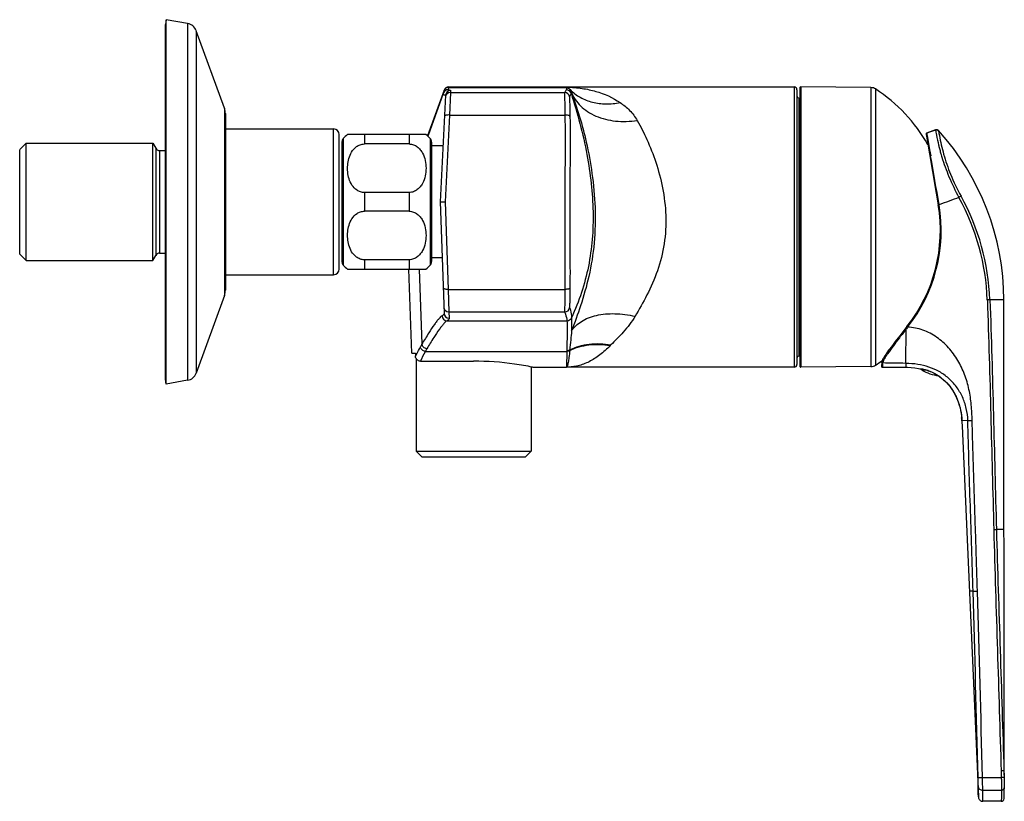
# Model space of a CAD drawing. Header units: millimetres. Extents: x 31 to 523, y 24 to 384.
# Tile 6 of 6: x 336 to 512, y 245 to 384. Entities that reach past the tile are written whole.
import ezdxf

# ---------------------------------------------------------------- set-up
doc = ezdxf.new("R2010")
doc.units = ezdxf.units.MM
doc.header["$LTSCALE"] = 32.67
doc.layers.get('0').update_dxf_attribs({"linetype": 'CONTINUOUS'})

msp = doc.modelspace()

# ---------------------------------------------------------------- linework, layer by layer
at = {"color": 7, "linetype": 'CONTINUOUS'}
for p, q in [((362.51, 384.5), (362.36, 383.65)), ((362.36, 320.35), (362.36, 383.65)), ((362.51, 319.5), (362.51, 384.5)), ((366.32, 383.83), (362.51, 384.5)), ((372.89, 368.71), (367.86, 382.54)), ((412.94, 372.5), (474.56, 372.5)), ((488.27, 372.39), (475.76, 372.5)), ((412.09, 371.91), (409.13, 363.78)), ((412.35, 371.01), (411.38, 352)), ((475.06, 372), (475.06, 323)), ((475.56, 372.3), (475.56, 322.7)), ((475.46, 370.5), (475.56, 370.5)), ((373.06, 367.75), (373.06, 336.25)), ((373.06, 365), (392.36, 365)), ((393.36, 340), (393.36, 364)), ((408.86, 364), (394.86, 364)), ((498.1, 364.1), (498.11, 364.07)), ((498.11, 364.07), (498.12, 364.02)), ((498.11, 364.07), (498.11, 364.07)), ((498.12, 364.02), (498.17, 363.73)), ((498.17, 363.73), (499.27, 357.39)), ((499.78, 364.84), (498.2, 364.27)), ((336.36, 361.32), (337.52, 362.48)), ((337.52, 341.52), (337.52, 362.48)), ((337.52, 362.48), (360.09, 362.48)), ((360.09, 341.52), (360.09, 362.48)), ((360.09, 362.48), (360.63, 361.55)), ((393.86, 362.65), (393.86, 341.35)), ((405.86, 362.33), (397.86, 362.33)), ((409.86, 362.65), (409.86, 341.35)), ((411.89, 361.98), (409.86, 361.98)), ((336.36, 342.68), (336.36, 361.31)), ((361.32, 361.15), (362.36, 361.15)), ((499.27, 357.39), (499.92, 353.58)), ((405.86, 353.67), (397.86, 353.67)), ((499.92, 353.58), (500.27, 351.47)), ((411.38, 352), (412.09, 332.1)), ((411.38, 352), (412.28, 351.99)), ((405.86, 350.33), (397.86, 350.33)), ((336.36, 342.68), (337.52, 341.52)), ((361.32, 342.85), (362.36, 342.85)), ((337.52, 341.52), (360.09, 341.52)), ((360.09, 341.52), (360.63, 342.45)), ((405.86, 341.67), (397.86, 341.67)), ((411.74, 342.02), (409.86, 342.02)), ((394.86, 340), (408.86, 340)), ((406.35, 325), (405.81, 340)), ((373.06, 339), (392.36, 339)), ((372.89, 335.29), (367.86, 321.46)), ((512.01, 249.71), (511.97, 334.52)), ((494.69, 329.74), (493.42, 328.12)), ((492.58, 327.06), (492.08, 326.4)), ((493.42, 328.12), (492.58, 327.06)), ((406.35, 325), (406.97, 325)), ((406.97, 325), (406.99, 324.45)), ((407.11, 324.02), (407.11, 307.5)), ((407.87, 323.58), (417.36, 323.58)), ((475.46, 324.5), (475.56, 324.5)), ((490.21, 323.41), (490.18, 323.04)), ((427.61, 322.55), (427.61, 307.5)), ((427.86, 322.5), (433.93, 322.5)), ((474.56, 322.5), (434.19, 322.5)), ((488.27, 322.61), (475.76, 322.5)), ((490.16, 322.84), (490.15, 322.68)), ((490.15, 322.68), (490.15, 322.67)), ((490.15, 322.67), (490.15, 322.65)), ((490.18, 323.04), (490.16, 322.84)), ((490.18, 322.57), (490.2, 322.55)), ((490.28, 322.51), (490.3, 322.51)), ((490.3, 322.51), (494.47, 322.51)), ((497.2, 322.17), (497.31, 322.15)), ((497.31, 322.15), (497.45, 322.13)), ((497.45, 322.13), (497.61, 322.11)), ((362.51, 319.5), (362.36, 320.35)), ((366.32, 320.17), (362.51, 319.5)), ((504.48, 312.96), (504.49, 312.58)), ((504.49, 312.58), (504.51, 312.14)), ((504.51, 312.14), (504.51, 312.09)), ((504.51, 312.09), (504.51, 312.05)), ((504.51, 312.05), (507.44, 245.82)), ((407.11, 307.5), (408.11, 306.5)), ((407.11, 307.5), (427.61, 307.5)), ((427.61, 307.5), (426.61, 306.5)), ((408.11, 306.5), (426.61, 306.5)), ((511.99, 250.52), (512.01, 249.72)), ((512.01, 249.72), (512.02, 249.33)), ((511.51, 245.05), (508.23, 245.05)), ((512.01, 245.53), (512.02, 245.67))]:
    msp.add_line(p, q, dxfattribs=at)
at = {"color": 9, "linetype": 'CONTINUOUS'}
for p, q in [((366.32, 383.83), (366.32, 320.17)), ((367.86, 382.54), (367.86, 321.46)), ((412.94, 372.5), (412.92, 372.45)), ((474.56, 372.5), (474.56, 322.5)), ((475.76, 372.5), (475.76, 322.5)), ((411.88, 371.15), (409.3, 364.01)), ((412.91, 372.43), (412.76, 372.01)), ((412.92, 372.45), (412.91, 372.43)), ((412.91, 372.43), (433.94, 372.43)), ((412.92, 372.45), (433.94, 372.45)), ((413.24, 371.54), (413.06, 367.49)), ((413.25, 371.86), (413.24, 371.54)), ((413.24, 371.54), (433.58, 371.54)), ((433.94, 372.43), (433.94, 372.45)), ((488.27, 372.39), (488.27, 322.61)), ((489.08, 372.14), (489.08, 322.86)), ((475.46, 324.5), (475.46, 370.5)), ((372.89, 368.71), (372.89, 335.29)), ((413.06, 367.49), (412.28, 351.99)), ((413.06, 367.49), (433.65, 367.49)), ((392.36, 339), (392.36, 365)), ((397.86, 364), (397.86, 362.33)), ((405.86, 364), (405.86, 362.33)), ((409.3, 364.01), (409.19, 363.72)), ((498.2, 364.27), (498.21, 364.23)), ((498.38, 364.29), (498.21, 364.23)), ((498.27, 363.83), (498.72, 361.29)), ((499.78, 364.84), (499.79, 364.76)), ((500.32, 364.71), (500.33, 364.63)), ((394.11, 363.31), (394.11, 340.69)), ((409.61, 363.31), (409.61, 340.69)), ((500.33, 362.14), (500.34, 362.08)), ((360.63, 361.55), (360.63, 342.45)), ((361.32, 361.15), (361.32, 342.85)), ((498.72, 361.29), (498.92, 360.19)), ((397.86, 353.67), (397.86, 350.33)), ((405.86, 353.67), (405.86, 350.33)), ((412.28, 351.99), (412.83, 336.38)), ((397.86, 341.67), (397.86, 340)), ((405.86, 341.67), (405.86, 340)), ((407.67, 340), (408.14, 326.63)), ((412.83, 336.38), (433.64, 336.38)), ((412.83, 336.38), (412.95, 332.35)), ((511.97, 334.52), (509.49, 334.52)), ((412.95, 332.35), (412.99, 331.23)), ((412.95, 332.35), (433.6, 332.35)), ((412.62, 330.79), (434.01, 330.79)), ((494.47, 323.18), (494.56, 329.32)), ((494.59, 329.36), (494.56, 329.32)), ((494.73, 329.54), (494.59, 329.36)), ((494.81, 329.64), (494.73, 329.54)), ((408.76, 325.32), (433.99, 325.32)), ((433.99, 325.32), (433.93, 322.5)), ((434, 325.43), (433.99, 325.32)), ((441.85, 326.48), (441.74, 326.36)), ((490.21, 323.41), (490.21, 323.41)), ((490.34, 323.1), (490.3, 322.52)), ((490.3, 322.52), (490.3, 322.51)), ((494.47, 323.18), (494.47, 322.51)), ((498.48, 321.89), (497.32, 321.99)), ((505.55, 313), (504.48, 312.96)), ((504.48, 312.96), (504.48, 312.96)), ((511.99, 293.52), (510.65, 293.52)), ((506.48, 282.55), (505.81, 282.52)), ((512.01, 250.52), (511.99, 250.52)), ((508.17, 249.29), (511.52, 249.29)), ((508.2, 247.03), (511.56, 247.03))]:
    msp.add_line(p, q, dxfattribs=at)
at = {"color": 7, "linetype": 'CONTINUOUS'}
for points in [[(500.32, 364.71), (500.28, 364.74), (500.23, 364.79), (500.17, 364.82), (500.11, 364.85), (500.04, 364.86), (499.97, 364.87), (499.9, 364.87), (499.83, 364.86), (499.78, 364.84)], [(492.08, 326.4), (491.85, 326.1), (491.63, 325.8), (491.42, 325.52), (491.23, 325.26), (491.05, 325), (490.89, 324.77), (490.74, 324.54), (490.61, 324.34), (490.5, 324.14), (490.4, 323.97), (490.32, 323.81), (490.27, 323.67)], [(490.27, 323.67), (490.23, 323.53), (490.21, 323.41)], [(490.15, 322.65), (490.15, 322.62), (490.16, 322.59), (490.18, 322.57)], [(490.18, 322.57), (490.2, 322.55), (490.22, 322.53), (490.25, 322.52), (490.27, 322.51)], [(494.47, 322.51), (494.78, 322.51), (495.44, 322.47), (496.1, 322.38), (496.75, 322.25), (496.98, 322.19)], [(497.02, 322.19), (497.02, 322.19), (497.06, 322.19), (497.12, 322.18), (497.2, 322.17)], [(497.61, 322.11), (497.8, 322.07), (498, 322.02), (498.23, 321.96)], [(498.23, 321.96), (498.48, 321.88), (498.75, 321.79), (499.04, 321.68), (499.33, 321.54), (499.64, 321.39), (499.95, 321.21), (500.26, 321.02), (500.57, 320.8), (500.88, 320.57)], [(500.88, 320.57), (501.17, 320.32), (501.46, 320.05), (501.74, 319.77), (502.01, 319.47), (502.26, 319.16), (502.5, 318.84), (502.74, 318.5), (502.96, 318.15), (503.17, 317.79), (503.37, 317.41), (503.55, 317.01), (503.73, 316.59), (503.89, 316.16), (504.03, 315.71), (504.16, 315.24), (504.27, 314.76), (504.36, 314.26), (504.42, 313.75), (504.47, 313.22), (504.48, 312.96)], [(512.02, 245.67), (512.02, 245.77), (512.03, 246.07)], [(512.03, 246.07), (512.04, 246.27), (512.05, 246.49), (512.05, 246.74), (512.06, 247.01), (512.06, 247.31), (512.06, 247.43)], [(507.44, 245.82), (507.44, 245.72), (507.47, 245.62), (507.5, 245.52), (507.55, 245.43), (507.61, 245.35), (507.68, 245.27), (507.76, 245.2), (507.85, 245.15), (507.94, 245.1), (508.04, 245.07), (508.15, 245.06), (508.23, 245.05)]]:
    msp.add_lwpolyline(points, dxfattribs=at)
for centre, radius, start, end in [((365.98, 381.86), 2, 20, 80), ((412.94, 371.6), 0.9, 89.9998, 159.9995), ((474.56, 372), 0.5, 0, 90), ((475.76, 372.3), 0.2, 89.5, 180), ((475.46, 370.9), 0.4, 180, 270), ((488.25, 370.89), 1.5, 56.65, 89.5), ((472.86, 347.5), 29.5, 29.8868, 56.65), ((370.26, 367.75), 2.8, 0, 20), ((392.36, 364), 1, 0, 90), ((397.86, 360), 5, 126.8699, 138.5904), ((405.86, 360), 5, 41.4096, 53.1301), ((498.25, 364.13), 0.15, 110.0298, 201.7479), ((466.97, 334.5), 45, 0.0298, 42.1684), ((394.86, 362.65), 1, 138.5904, 180), ((408.86, 362.65), 1, 0, 41.4096), ((361.32, 361.95), 0.8, 210, 270), ((472.92, 346.92), 27.73, 321.7344, 9.4518), ((361.32, 342.05), 0.8, 90, 150), ((394.86, 341.35), 1, 180, 221.4096), ((408.86, 341.35), 1, 318.5904, 360), ((392.36, 340), 1, 270, 360), ((397.86, 344), 5, 221.4096, 233.1301), ((405.86, 344), 5, 306.8699, 318.5904), ((370.26, 336.25), 2.8, 340, 360), ((475.46, 324.1), 0.4, 90, 180), ((472.86, 347.5), 29.5, 303.35, 306.1902), ((434.19, 309.9), 12.6, 90, 91.1571), ((474.56, 323), 0.5, 270, 360), ((475.76, 322.7), 0.2, 180, 270.5), ((488.25, 324.11), 1.5, 270.5, 303.35), ((490.3, 322.66), 0.15, 185.3481, 270.0282), ((497.47, 322.25), 0.3, 195.1843, 234.5289), ((502.02, 330.81), 10, 241.9662, 260.3449), ((365.98, 322.14), 2, 280, 340), ((511.51, 245.55), 0.5, 270.0298, 357.3485)]:
    msp.add_arc(centre, radius, start, end, dxfattribs=at)
at = {"color": 9, "linetype": 'CONTINUOUS'}
for centre, radius, start, end in [((412.78, 371.1), 0.9, 90.1137, 177.0906), ((412.76, 371.11), 0.9, 89.9968, 159.9991), ((412.91, 371.53), 0.9, 89.9968, 159.9991), ((412.92, 371.56), 0.898, 89.8759, 159.9655), ((413.24, 370.64), 0.9, 89.9984, 177.0609), ((413.25, 370.96), 0.9, 89.9984, 177.06), ((433.58, 370.64), 0.9, 4.7094, 89.9914), ((433.88, 371.09), 0.9, 18.3412, 89.9986), ((433.95, 371.38), 0.9, 44.9217, 89.9993), ((433.57, 371.27), 1.26, 16.6266, 36.2985), ((498.26, 364.09), 0.149, 179.0019, 188.3551), ((566.58, 375.7), 69.33, 189.6993, 189.8509), ((554.2, 200.27), 173.26, 108.302, 108.7929), ((538.42, 371.4), 39.2, 193.7636, 194.8803), ((535.74, 370.25), 35.85, 192.9873, 195.7473), ((-716.85, 145.24), 1234.62, 9.61656, 10.0263), ((537.55, 371.17), 38.3, 194.8827, 196.0828), ((537.07, 371.04), 37.81, 196.0861, 196.3969), ((536.98, 371.01), 37.71, 196.3967, 197.0047), ((472.92, 346.91), 27.88, 321.7355, 9.4505), ((468.22, 333.04), 40.83, 2.0313, 28.9022), ((468.27, 333.03), 41.24, 2.0657, 28.9627), ((412.95, 333.25), 0.9, 182.0792, 270.0207), ((412.99, 332.13), 0.9, 182.0792, 270.0207), ((433.6, 333.25), 0.9, 270.0259, 354.6133), ((412.62, 331.69), 0.901, 182.1631, 269.8179), ((434.01, 331.69), 0.9, 270.0033, 335.1919), ((257.1, 404.07), 169.72, 332.1542, 332.6663), ((415.91, 321.99), 9.05, 149.174, 152.6817), ((253.9, 403.11), 173.3, 332.6829, 333.3287), ((416.73, 321.22), 8.97, 149.2186, 152.7254), ((422.12, 326.59), 12.44, 354.8657, 355.3739), ((254.65, 405.37), 172.5, 332.0241, 332.1553), ((421.86, 328.04), 68.66, 355.874, 356.0047), ((487.14, 11.55), 311.72, 88.6524, 89.4094), ((496.41, 315.75), 6.47, 81.7136, 82.8835), ((496.37, 315.47), 6.76, 80.3789, 81.7135), ((496.36, 315.35), 6.88, 78.8857, 80.3928), ((496.37, 315.43), 6.79, 73.2498, 78.8769), ((495.77, 314.26), 8.12, 51.6305, 53.7372), ((493.4, 312.6), 11.08, 1.8516, 4.4379), ((411.07, 246.79), 96.34, 0.5076, 1.495), ((330.79, 245.84), 177.42, 0.3819, 1.1116)]:
    msp.add_arc(centre, radius, start, end, dxfattribs=at)
for points, knots in [([(411.91, 371.42), (411.9, 371.4), (411.88, 371.31), (411.87, 371.22), (411.88, 371.15)], [0, 0, 0, 0, 0.257449, 1, 1, 1, 1]), ([(411.88, 371.15), (411.95, 371.14), (412.07, 371.12), (412.22, 371.09), (412.31, 371.06), (412.35, 371.03), (412.35, 371.01)], [0, 0, 0, 0, 0.419491, 0.72214, 0.910741, 1, 1, 1, 1]), ([(412.76, 372.01), (412.76, 372.01), (412.77, 372.01), (412.77, 372), (412.78, 372)], [0, 0, 0, 0, 0.265271, 1, 1, 1, 1]), ([(412.78, 372), (412.85, 371.99), (412.97, 371.98), (413.12, 371.94), (413.21, 371.91), (413.25, 371.88), (413.25, 371.86)], [0, 0, 0, 0, 0.419644, 0.722352, 0.910929, 1, 1, 1, 1]), ([(433.88, 371.99), (433.86, 371.91), (433.78, 371.74), (433.66, 371.61), (433.58, 371.54)], [0, 0, 0, 0, 0.450152, 1, 1, 1, 1]), ([(433.58, 371.54), (433.58, 371.54), (433.58, 371.53), (433.58, 371.52), (433.58, 371.49), (433.58, 371.44), (433.58, 371.36), (433.58, 371.23), (433.58, 371.07), (433.59, 370.88), (433.59, 370.65), (433.6, 370.3), (433.61, 369.78), (433.62, 369.09), (433.64, 368.32), (433.65, 367.78), (433.65, 367.49)], [0, 0, 0, 0, 0.001736, 0.005604, 0.011647, 0.019862, 0.042767, 0.074188, 0.113937, 0.161774, 0.217407, 0.280502, 0.427511, 0.599265, 0.791636, 1, 1, 1, 1]), ([(433.94, 372.45), (434.88, 372.45), (436.64, 372.31), (439.92, 371.61), (442.18, 370.62), (443.51, 369.72)], [0, 0, 0, 0, 0.279667, 0.522965, 1, 1, 1, 1]), ([(433.94, 372.43), (433.99, 372.43), (434.06, 372.41), (434.19, 372.36), (434.38, 372.25), (434.51, 372.12), (434.58, 372.02)], [0, 0, 0, 0, 0.17551, 0.291961, 0.518828, 1, 1, 1, 1]), ([(434.74, 371.37), (434.73, 371.32), (434.68, 371.09), (434.58, 370.87), (434.48, 370.72)], [0, 0, 0, 0, 0.206348, 1, 1, 1, 1]), ([(434.58, 372.02), (435.12, 371.48), (436.37, 370.55), (438.57, 369.68), (441.01, 369.38), (442.68, 369.55), (443.51, 369.72)], [0, 0, 0, 0, 0.237354, 0.480753, 0.734355, 1, 1, 1, 1]), ([(434.78, 371.63), (434.77, 371.61), (434.76, 371.52), (434.75, 371.43), (434.74, 371.37)], [0, 0, 0, 0, 0.241808, 1, 1, 1, 1]), ([(434.74, 371.37), (435.92, 367.8), (437.33, 362.45), (438.4, 355.34), (438.75, 350.27), (438.61, 345.32), (437.71, 338.89), (436.18, 334.24), (434.83, 331.32)], [0, 0, 0, 0, 0.274899, 0.402968, 0.525973, 0.646034, 0.764611, 1, 1, 1, 1]), ([(434.78, 371.63), (435.87, 368.71), (437.31, 363.89), (438.59, 356.95), (439.15, 350.92), (439.01, 344.74), (438.07, 338.86), (436.56, 333.65), (435.39, 330.45), (434.84, 328.96)], [0, 0, 0, 0, 0.213865, 0.343805, 0.48399, 0.628149, 0.766542, 0.891178, 1, 1, 1, 1]), ([(434.78, 371.63), (434.96, 371.16), (435.43, 370.25), (436.43, 369.06), (437.69, 368.05), (439.73, 366.97), (442.74, 366.24), (445.26, 366.34), (446.54, 366.54)], [0, 0, 0, 0, 0.109265, 0.220898, 0.336782, 0.458195, 0.718511, 1, 1, 1, 1]), ([(434.48, 370.72), (434.48, 370.71), (434.48, 370.68), (434.47, 370.63), (434.48, 370.55), (434.48, 370.44), (434.48, 370.3), (434.49, 370.06), (434.5, 369.7), (434.51, 369.19), (434.52, 368.6), (434.54, 367.94), (434.54, 367.48), (434.55, 367.24)], [0, 0, 0, 0, 0.006465, 0.021538, 0.045224, 0.077351, 0.117679, 0.165953, 0.285016, 0.431651, 0.602387, 0.793303, 1, 1, 1, 1]), ([(443.51, 369.72), (444.11, 369.3), (445.26, 368.37), (446.18, 367.19), (446.54, 366.54)], [0, 0, 0, 0, 0.49629, 1, 1, 1, 1]), ([(413.06, 367.49), (412.95, 367.5), (412.73, 367.5), (412.49, 367.46), (412.32, 367.41), (412.22, 367.36), (412.16, 367.3), (412.16, 367.26)], [0, 0, 0, 0, 0.350137, 0.651832, 0.772873, 0.870314, 1, 1, 1, 1]), ([(433.65, 367.49), (433.7, 364.94), (433.69, 359.75), (433.6, 351.94), (433.63, 344.12), (433.68, 338.94), (433.64, 336.38)], [0, 0, 0, 0, 0.246835, 0.500107, 0.753324, 1, 1, 1, 1]), ([(434.55, 367.24), (434.54, 367.29), (434.48, 367.35), (434.38, 367.39), (434.22, 367.45), (433.97, 367.49), (433.76, 367.5), (433.65, 367.49)], [0, 0, 0, 0, 0.134243, 0.233832, 0.35585, 0.655661, 1, 1, 1, 1]), ([(434.55, 367.24), (434.6, 364.73), (434.58, 359.62), (434.5, 351.94), (434.52, 344.25), (434.58, 339.15), (434.54, 336.64)], [0, 0, 0, 0, 0.246726, 0.500111, 0.753475, 1, 1, 1, 1]), ([(446.54, 366.54), (447.17, 365.43), (448.41, 363), (449.98, 358.99), (451.19, 354.46), (451.79, 349.55), (451.52, 344.53), (450.31, 339.74), (448.42, 335.45), (446.9, 332.83), (446.16, 331.58)], [0, 0, 0, 0, 0.103814, 0.221071, 0.348879, 0.483686, 0.620676, 0.754671, 0.882027, 1, 1, 1, 1]), ([(498.21, 364.23), (498.18, 364.22), (498.13, 364.18), (498.11, 364.12), (498.11, 364.09)], [0, 0, 0, 0, 0.500415, 1, 1, 1, 1]), ([(498.21, 364.23), (498.21, 364.22), (498.22, 364.15), (498.23, 364.07), (498.24, 364.01)], [0, 0, 0, 0, 0.164497, 1, 1, 1, 1]), ([(500.33, 364.63), (500.27, 364.7), (500.09, 364.81), (499.88, 364.8), (499.79, 364.76)], [0, 0, 0, 0, 0.499388, 1, 1, 1, 1]), ([(499.79, 364.76), (499.81, 364.66), (499.86, 364.37), (500.02, 363.49), (500.19, 362.72), (500.33, 362.14)], [0, 0, 0, 0, 0.119558, 0.32964, 1, 1, 1, 1]), ([(500.33, 364.63), (500.37, 364.36), (500.51, 363.54), (500.68, 362.73), (500.8, 362.19)], [0, 0, 0, 0, 0.330276, 1, 1, 1, 1]), ([(501.23, 360.52), (501.58, 359.29), (502.46, 356.72), (503.65, 354.27), (504.35, 353)], [0, 0, 0, 0, 0.467958, 1, 1, 1, 1]), ([(500.92, 359.98), (501.28, 358.8), (502.17, 356.34), (503.32, 353.99), (503.97, 352.78)], [0, 0, 0, 0, 0.473905, 1, 1, 1, 1]), ([(500.42, 351.49), (500.4, 351.49), (500.37, 351.48), (500.32, 351.48), (500.29, 351.47), (500.28, 351.47), (500.28, 351.47), (500.27, 351.47)], [0, 0, 0, 0, 0.381552, 0.705231, 0.921301, 0.978748, 1, 1, 1, 1]), ([(504.35, 353), (504.33, 352.99), (504.21, 352.91), (504.08, 352.84), (503.97, 352.78)], [0, 0, 0, 0, 0.184735, 1, 1, 1, 1]), ([(412.83, 336.38), (412.72, 336.38), (412.5, 336.38), (412.25, 336.42), (412.09, 336.48), (411.99, 336.53), (411.93, 336.59), (411.93, 336.63)], [0, 0, 0, 0, 0.34951, 0.651054, 0.772161, 0.869751, 1, 1, 1, 1]), ([(433.64, 336.38), (433.64, 336.11), (433.63, 335.58), (433.63, 334.82), (433.62, 334.14), (433.61, 333.56), (433.6, 333.08), (433.59, 332.76), (433.59, 332.56), (433.59, 332.46), (433.59, 332.39), (433.59, 332.36), (433.6, 332.35)], [0, 0, 0, 0, 0.204596, 0.393851, 0.563417, 0.709394, 0.828428, 0.917774, 0.950642, 0.975374, 0.991838, 1, 1, 1, 1]), ([(434.54, 336.64), (434.53, 336.59), (434.44, 336.5), (434.14, 336.4), (433.85, 336.38), (433.64, 336.38)], [0, 0, 0, 0, 0.136446, 0.358763, 1, 1, 1, 1]), ([(434.54, 336.64), (434.54, 336.18), (434.53, 335.54), (434.51, 334.72), (434.51, 334.22), (434.5, 333.81), (434.49, 333.53), (434.49, 333.36), (434.49, 333.27), (434.49, 333.21), (434.49, 333.18), (434.49, 333.17)], [0, 0, 0, 0, 0.390051, 0.558359, 0.703846, 0.823251, 0.913813, 0.947537, 0.973239, 0.990722, 1, 1, 1, 1]), ([(509.49, 334.52), (509.42, 334.51), (509.27, 334.5), (509.12, 334.49), (509.03, 334.49)], [0, 0, 0, 0, 0.408395, 1, 1, 1, 1]), ([(509.03, 334.49), (509.28, 327.66), (509.65, 313.99), (509.99, 300.33), (510.18, 293.49)], [0, 0, 0, 0, 0.5, 1, 1, 1, 1]), ([(509.49, 334.52), (509.74, 327.69), (510.12, 314.02), (510.47, 300.36), (510.65, 293.52)], [0, 0, 0, 0, 0.5, 1, 1, 1, 1]), ([(412.09, 332.1), (412.1, 332.06), (412.07, 331.95), (411.94, 331.79), (411.8, 331.7), (411.72, 331.66)], [0, 0, 0, 0, 0.185831, 0.526949, 1, 1, 1, 1]), ([(433.6, 332.35), (433.66, 332.22), (433.85, 331.72), (433.96, 331.19), (434.01, 330.79)], [0, 0, 0, 0, 0.258854, 1, 1, 1, 1]), ([(434.49, 333.17), (434.55, 333), (434.72, 332.4), (434.79, 331.77), (434.83, 331.32)], [0, 0, 0, 0, 0.270274, 1, 1, 1, 1]), ([(434.84, 328.96), (435.06, 329.3), (435.59, 329.94), (436.62, 330.73), (437.86, 331.35), (439.84, 331.95), (442.67, 332.17), (444.98, 331.85), (446.16, 331.58)], [0, 0, 0, 0, 0.098023, 0.201949, 0.313904, 0.434934, 0.703262, 1, 1, 1, 1]), ([(411.72, 331.66), (411.63, 331.61), (411.43, 331.44), (411.13, 331.12), (410.76, 330.67), (410.15, 329.84), (409.26, 328.48), (408.54, 327.3), (408.14, 326.63)], [0, 0, 0, 0, 0.0507, 0.122278, 0.215369, 0.330067, 0.623488, 1, 1, 1, 1]), ([(412.62, 330.79), (412.53, 330.74), (412.33, 330.58), (412.02, 330.26), (411.66, 329.81), (411.04, 328.99), (410.14, 327.64), (409.42, 326.47), (409.02, 325.8)], [0, 0, 0, 0, 0.050898, 0.122612, 0.215783, 0.330503, 0.6238, 1, 1, 1, 1]), ([(412.99, 331.23), (412.99, 331.19), (412.97, 331.08), (412.84, 330.93), (412.7, 330.84), (412.62, 330.79)], [0, 0, 0, 0, 0.185485, 0.526472, 1, 1, 1, 1]), ([(434.01, 330.79), (434.02, 330.73), (434.03, 330.55), (434.04, 330.21), (434.04, 329.74), (434.04, 328.85), (434.02, 327.39), (434.01, 326.14), (434, 325.43)], [0, 0, 0, 0, 0.036979, 0.099303, 0.186947, 0.299813, 0.600587, 1, 1, 1, 1]), ([(434.83, 331.31), (434.84, 331.22), (434.84, 330.96), (434.85, 330.48), (434.85, 329.79), (434.85, 329.26), (434.84, 328.96)], [0, 0, 0, 0, 0.11968, 0.326303, 0.619737, 1, 1, 1, 1]), ([(446.16, 331.58), (445.57, 330.57), (444.5, 329.21), (442.95, 327.6), (442.2, 326.85), (441.85, 326.48)], [0, 0, 0, 0, 0.522169, 0.769348, 1, 1, 1, 1]), ([(434.84, 328.96), (434.79, 328.43), (434.67, 327.31), (434.56, 326.18), (434.52, 325.59)], [0, 0, 0, 0, 0.469155, 1, 1, 1, 1]), ([(494.56, 329.32), (494.16, 328.8), (493.37, 327.78), (492.26, 326.32), (491.42, 325.18), (490.87, 324.36), (490.65, 324), (490.56, 323.83)], [0, 0, 0, 0, 0.291282, 0.566946, 0.811477, 0.914743, 1, 1, 1, 1]), ([(494.56, 329.32), (494.54, 329.33), (494.52, 329.35), (494.48, 329.39), (494.46, 329.41), (494.44, 329.42), (494.44, 329.43)], [0, 0, 0, 0, 0.375265, 0.699107, 0.918076, 1, 1, 1, 1]), ([(494.81, 329.64), (494.8, 329.66), (494.77, 329.68), (494.73, 329.71), (494.71, 329.72), (494.7, 329.73), (494.7, 329.74), (494.69, 329.74), (494.69, 329.74)], [0, 0, 0, 0, 0.379196, 0.703793, 0.828608, 0.921577, 0.979422, 1, 1, 1, 1]), ([(506.33, 312.99), (506.3, 313.92), (506.21, 315.78), (505.81, 318.55), (505.03, 321.23), (503.83, 323.76), (502.18, 326.04), (500.09, 327.92), (497.59, 329.23), (495.74, 329.61), (494.81, 329.64)], [0, 0, 0, 0, 0.12502, 0.250063, 0.375087, 0.500133, 0.625146, 0.750149, 0.875101, 1, 1, 1, 1]), ([(408.76, 325.32), (408.54, 325.34), (408.11, 325.51), (407.9, 325.93), (407.87, 326.14)], [0, 0, 0, 0, 0.506261, 1, 1, 1, 1]), ([(409.02, 325.8), (408.81, 325.82), (408.38, 326), (408.17, 326.42), (408.14, 326.63)], [0, 0, 0, 0, 0.504911, 1, 1, 1, 1]), ([(434.51, 325.48), (434.47, 325.07), (434.4, 324.49), (434.31, 323.78), (434.24, 323.37), (434.17, 323.04), (434.11, 322.79), (434.04, 322.62), (433.99, 322.53), (433.97, 322.51)], [0, 0, 0, 0, 0.406436, 0.570751, 0.708789, 0.820434, 0.905752, 0.965139, 1, 1, 1, 1]), ([(434.51, 325.48), (434.4, 325.4), (434.22, 325.34), (434.04, 325.32), (433.99, 325.32)], [0, 0, 0, 0, 0.747044, 1, 1, 1, 1]), ([(434.52, 325.59), (434.41, 325.51), (434.23, 325.44), (434.04, 325.43), (434, 325.43)], [0, 0, 0, 0, 0.747044, 1, 1, 1, 1]), ([(441.74, 326.36), (441.17, 325.75), (439.99, 324.67), (438.34, 323.63), (437, 323.04), (436.17, 322.79), (435.5, 322.64), (435.01, 322.56), (434.61, 322.52), (434.34, 322.51), (434.23, 322.5), (434.19, 322.5)], [0, 0, 0, 0, 0.286541, 0.547717, 0.670787, 0.789855, 0.848126, 0.905472, 0.960952, 0.986023, 1, 1, 1, 1]), ([(434.51, 325.48), (435.57, 326.01), (437.99, 326.69), (440.48, 326.58), (441.74, 326.36)], [0, 0, 0, 0, 0.482659, 1, 1, 1, 1]), ([(434.52, 325.59), (435.59, 326.13), (438.05, 326.83), (440.58, 326.71), (441.85, 326.48)], [0, 0, 0, 0, 0.481757, 1, 1, 1, 1]), ([(490.35, 323.25), (490.32, 323.25), (490.24, 323.29), (490.2, 323.37), (490.21, 323.41)], [0, 0, 0, 0, 0.505885, 1, 1, 1, 1]), ([(490.37, 323.36), (490.37, 323.35), (490.36, 323.32), (490.36, 323.28), (490.35, 323.25)], [0, 0, 0, 0, 0.27095, 1, 1, 1, 1]), ([(490.56, 323.83), (490.54, 323.78), (490.47, 323.63), (490.4, 323.48), (490.37, 323.36)], [0, 0, 0, 0, 0.295312, 1, 1, 1, 1]), ([(433.97, 322.51), (433.96, 322.51), (433.96, 322.51), (433.95, 322.5), (433.95, 322.5), (433.95, 322.5), (433.94, 322.5), (433.94, 322.5)], [0, 0, 0, 0, 0.383787, 0.53684, 0.664595, 0.684068, 1, 1, 1, 1]), ([(505.55, 313), (505.53, 313.73), (505.35, 315.17), (504.65, 317.21), (503.57, 319.05), (502.15, 320.59), (500.47, 321.77), (498.6, 322.58), (496.58, 323.06), (495.19, 323.17), (494.47, 323.18)], [0, 0, 0, 0, 0.129477, 0.258049, 0.384704, 0.508835, 0.630141, 0.749906, 0.871946, 1, 1, 1, 1]), ([(496.98, 322.19), (496.99, 322.2), (497, 322.19), (497.02, 322.19), (497.06, 322.19), (497.12, 322.18), (497.18, 322.17), (497.22, 322.17)], [0, 0, 0, 0, 0.063141, 0.141726, 0.251506, 0.564214, 1, 1, 1, 1]), ([(498.33, 321.93), (498.5, 321.88), (499.3, 321.61), (500.04, 321.19), (500.57, 320.8)], [0, 0, 0, 0, 0.220032, 1, 1, 1, 1]), ([(500.81, 320.62), (501.93, 319.74), (503.64, 317.47), (504.35, 314.76), (504.45, 313.46)], [0, 0, 0, 0, 0.521114, 1, 1, 1, 1]), ([(505.55, 313), (505.58, 313), (505.68, 312.99), (505.85, 312.99), (506.07, 312.99), (506.24, 312.99), (506.33, 312.99)], [0, 0, 0, 0, 0.131806, 0.360681, 0.66129, 1, 1, 1, 1]), ([(506.48, 282.55), (506.33, 287.62), (506.08, 295.24), (505.75, 305.39), (505.61, 310.46), (505.55, 313)], [0, 0, 0, 0, 0.500001, 0.750007, 1, 1, 1, 1]), ([(507.27, 282.54), (507.19, 285.08), (507.07, 288.88), (506.9, 293.96), (506.78, 297.77), (506.66, 301.57), (506.54, 305.38), (506.42, 309.18), (506.35, 311.72), (506.33, 312.99)], [0, 0, 0, 0, 0.25, 0.375, 0.5, 0.625, 0.749999, 0.875001, 1, 1, 1, 1]), ([(510.65, 293.52), (510.59, 293.51), (510.43, 293.5), (510.27, 293.49), (510.18, 293.49)], [0, 0, 0, 0, 0.378102, 1, 1, 1, 1]), ([(510.18, 293.49), (510.37, 286.32), (510.82, 271.99), (511.28, 257.65), (511.49, 250.48)], [0, 0, 0, 0, 0.5, 1, 1, 1, 1]), ([(510.65, 293.52), (510.85, 286.35), (511.32, 272.02), (511.78, 257.69), (511.99, 250.52)], [0, 0, 0, 0, 0.500015, 1, 1, 1, 1]), ([(506.48, 282.55), (506.51, 282.54), (506.6, 282.54), (506.77, 282.53), (507.01, 282.53), (507.18, 282.54), (507.27, 282.54)], [0, 0, 0, 0, 0.119108, 0.34524, 0.651278, 1, 1, 1, 1]), ([(511.99, 250.52), (511.99, 250.52), (511.97, 250.52), (511.95, 250.51), (511.9, 250.51), (511.84, 250.5), (511.76, 250.5), (511.64, 250.49), (511.55, 250.49), (511.49, 250.48)], [0, 0, 0, 0, 0.022452, 0.080619, 0.173586, 0.297707, 0.448487, 0.620334, 1, 1, 1, 1]), ([(507.37, 249.3), (507.38, 249.3), (507.4, 249.3), (507.45, 249.29), (507.53, 249.29), (507.62, 249.28), (507.74, 249.28), (507.93, 249.28), (508.07, 249.28), (508.17, 249.29)], [0, 0, 0, 0, 0.025793, 0.086424, 0.180655, 0.304901, 0.454799, 0.624966, 1, 1, 1, 1]), ([(512.02, 249.33), (512.02, 249.32), (512, 249.32), (511.98, 249.31), (511.93, 249.31), (511.87, 249.3), (511.8, 249.3), (511.68, 249.29), (511.59, 249.29), (511.52, 249.29)], [0, 0, 0, 0, 0.020959, 0.077979, 0.170335, 0.294365, 0.445524, 0.618133, 1, 1, 1, 1]), ([(511.52, 249.29), (511.53, 249.07), (511.54, 248.32), (511.56, 247.56), (511.56, 247.03)], [0, 0, 0, 0, 0.288365, 1, 1, 1, 1]), ([(507.4, 247.64), (507.41, 247.56), (507.46, 247.39), (507.64, 247.19), (507.9, 247.06), (508.1, 247.03), (508.2, 247.03)], [0, 0, 0, 0, 0.224462, 0.465007, 0.725823, 1, 1, 1, 1]), ([(508.23, 245.05), (508.23, 245.09), (508.23, 245.26), (508.22, 245.64), (508.21, 246.25), (508.2, 246.74), (508.2, 247.03)], [0, 0, 0, 0, 0.064578, 0.256513, 0.571148, 1, 1, 1, 1]), ([(511.56, 247.03), (511.56, 246.88), (511.56, 246.6), (511.55, 246.2), (511.54, 245.86), (511.53, 245.58), (511.53, 245.38), (511.52, 245.26), (511.52, 245.18), (511.52, 245.13), (511.52, 245.09), (511.51, 245.07), (511.52, 245.05), (511.51, 245.05)], [0, 0, 0, 0, 0.227893, 0.428771, 0.601037, 0.74341, 0.855104, 0.899213, 0.935392, 0.963599, 0.983796, 0.995942, 1, 1, 1, 1]), ([(512.06, 247.43), (512.06, 247.38), (512.03, 247.27), (511.87, 247.09), (511.68, 247.03), (511.56, 247.03)], [0, 0, 0, 0, 0.226028, 0.467905, 1, 1, 1, 1])]:
    msp.add_open_spline(points, degree=3, knots=knots, dxfattribs=at)
for points in [[(433.95, 372.28), (433.93, 372.18), (433.91, 372.08), (433.88, 371.99)], [(433.94, 372.43), (433.95, 372.38), (433.95, 372.33), (433.95, 372.28)], [(503.97, 352.78), (502.79, 352.35), (501.61, 351.92), (500.42, 351.49)], [(507.37, 249.3), (507.08, 260.39), (506.82, 271.47), (506.48, 282.55)], [(508.17, 249.29), (507.88, 260.37), (507.61, 271.46), (507.27, 282.54)], [(511.49, 250.48), (511.5, 250.09), (511.51, 249.69), (511.52, 249.29)]]:
    msp.add_open_spline(points, degree=3, dxfattribs=at)
at = {"color": 7, "linetype": 'CONTINUOUS'}
for points, knots in [([(396.45, 361.85), (396.65, 362), (397.1, 362.24), (397.6, 362.33), (397.86, 362.33)], [0, 0, 0, 0, 0.492646, 1, 1, 1, 1]), ([(405.86, 362.33), (406.12, 362.33), (406.65, 362.23), (407.33, 361.85), (407.86, 361.32), (408.38, 360.52), (408.77, 359.39), (408.91, 358), (408.77, 356.61), (408.38, 355.48), (407.86, 354.68), (407.33, 354.15), (406.65, 353.77), (406.12, 353.67), (405.86, 353.67)], [0, 0, 0, 0, 0.068226, 0.134376, 0.198146, 0.260118, 0.380797, 0.5, 0.619203, 0.739882, 0.801854, 0.865623, 0.931774, 1, 1, 1, 1]), ([(397.86, 353.67), (397.63, 353.67), (397.16, 353.74), (396.36, 354.14), (395.6, 354.96), (395.09, 356.11), (394.86, 357.33), (394.85, 358.55), (395.06, 359.77), (395.54, 360.93), (396.1, 361.6), (396.45, 361.85)], [0, 0, 0, 0, 0.069186, 0.136619, 0.264537, 0.387596, 0.508603, 0.629054, 0.749955, 0.872711, 1, 1, 1, 1]), ([(396.45, 342.15), (396.1, 342.4), (395.54, 343.06), (395.06, 344.23), (394.85, 345.45), (394.86, 346.67), (395.09, 347.89), (395.6, 349.04), (396.36, 349.86), (397.16, 350.26), (397.63, 350.33), (397.86, 350.33)], [0, 0, 0, 0, 0.127293, 0.25005, 0.370952, 0.491402, 0.612408, 0.735465, 0.863382, 0.930814, 1, 1, 1, 1]), ([(405.86, 350.33), (406.12, 350.33), (406.65, 350.23), (407.33, 349.85), (407.86, 349.32), (408.38, 348.52), (408.77, 347.39), (408.91, 346), (408.77, 344.61), (408.38, 343.48), (407.86, 342.68), (407.33, 342.15), (406.65, 341.77), (406.12, 341.67), (405.86, 341.67)], [0, 0, 0, 0, 0.068225, 0.134376, 0.198146, 0.260118, 0.380797, 0.5, 0.619203, 0.739882, 0.801854, 0.865623, 0.931774, 1, 1, 1, 1]), ([(397.86, 341.67), (397.61, 341.67), (397.1, 341.76), (396.65, 342), (396.45, 342.15)], [0, 0, 0, 0, 0.507348, 1, 1, 1, 1]), ([(407.87, 323.58), (407.76, 323.58), (407.53, 323.63), (407.24, 323.82), (407.04, 324.11), (406.99, 324.34), (406.99, 324.45)], [0, 0, 0, 0, 0.249967, 0.499917, 0.749917, 1, 1, 1, 1]), ([(427.86, 322.5), (426.8, 322.72), (423.34, 323.32), (419.81, 323.58), (417.36, 323.58)], [0, 0, 0, 0, 0.304902, 1, 1, 1, 1]), ([(512.02, 249.33), (512.03, 249.15), (512.04, 248.52), (512.06, 247.89), (512.06, 247.44)], [0, 0, 0, 0, 0.288319, 1, 1, 1, 1]), ([(507.44, 245.82), (507.43, 245.85), (507.42, 246.46), (507.41, 247.07), (507.4, 247.64)], [0, 0, 0, 0, 0.064835, 1, 1, 1, 1])]:
    msp.add_open_spline(points, degree=3, knots=knots, dxfattribs=at)

doc.saveas('drawing.dxf')
